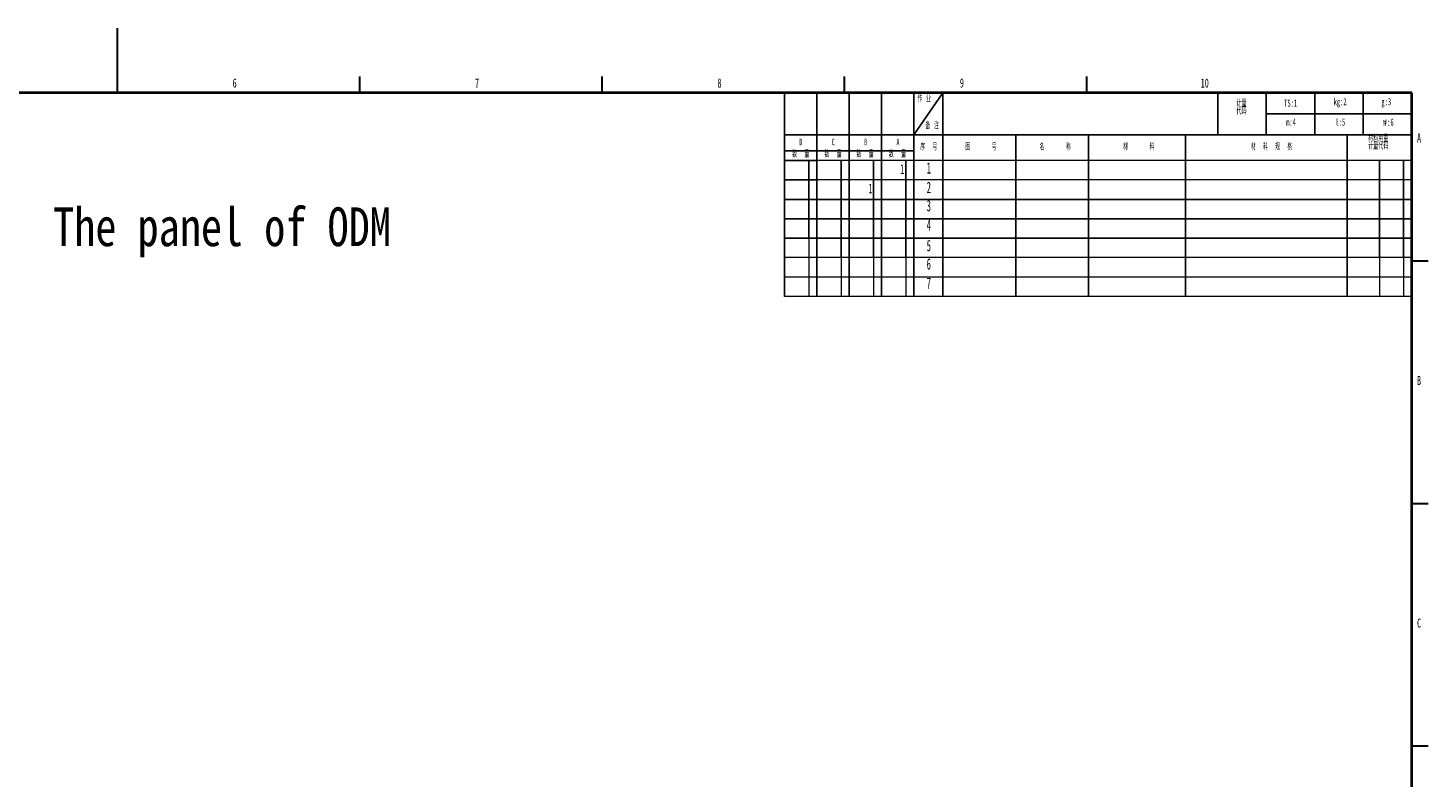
# Model space of a CAD drawing. Header units: millimetres. Extents: x 25 to 1935, y 715 to 2336.
# Tile 247 of 252: x 1487 to 1920, y 1089 to 1321. Entities that reach past the tile are written whole.
import ezdxf

# ---------------------------------------------------------------- set-up
doc = ezdxf.new("R2010")
doc.units = ezdxf.units.MM
doc.header["$LTSCALE"] = 2
doc.linetypes.add('HIDDEN', pattern=[9.525, 6.35, -3.175])
doc.layers.get('0').update_dxf_attribs({"color": 2})
doc.layers.add('标注层', color=7, linetype='Continuous')
doc.layers.add('粗图框层', color=7, linetype='Continuous', lineweight=40)
doc.layers.add('轮廓实线层', color=7, linetype='Continuous', lineweight=30)
doc.styles.add('FS2312', font='simsun.ttf', dxfattribs={"width": 0.8})
doc.styles.add('SLDTEXTSTYLE0', font='TXT', dxfattribs={"width": 0.6})
doc.styles.add('SLDTEXTSTYLE1', font='TXT', dxfattribs={"width": 0.56})
doc.styles.add('SLDTEXTSTYLE2', font='TXT', dxfattribs={"width": 0.53, "bigfont": 'bigfont'})
doc.styles.add('SLDTEXTSTYLE3', font='TXT', dxfattribs={"width": 0.56, "bigfont": 'bigfont'})
doc.styles.add('SLDTEXTSTYLE4', font='TXT', dxfattribs={"width": 0.515, "bigfont": 'bigfont'})
doc.styles.add('SLDTEXTSTYLE5', font='TXT', dxfattribs={"width": 0.54, "bigfont": 'bigfont'})
doc.styles.add('SLDTEXTSTYLE6', font='TXT', dxfattribs={"width": 0.524, "bigfont": 'bigfont'})

# ---------------------------------------------------------------- blocks, each defined once
blk = doc.blocks.new('SW_NOTE_0')
at = {"layer": '标注层', "color": 0, "char_height": 2, "attachment_point": 1, "style": 'SLDTEXTSTYLE3'}
for s, insert in [('材料用量', (0, 2.58)), ('计量代码', (0, 0.18))]:
    blk.add_mtext(s, dxfattribs=dict(at, insert=insert))
blk = doc.blocks.new('SW_NOTE_1')
at = {"layer": '标注层', "color": 0, "attachment_point": 1, "style": 'SLDTEXTSTYLE1'}
for s, insert, char_height in [('m', (1.24, 2.84), 2.2), ('2', (2.05, 2.58), 1.32), (':6', (2.66, 2.84), 2.2)]:
    blk.add_mtext(s, dxfattribs=dict(at, insert=insert, char_height=char_height))
blk = doc.blocks.new('SW_NOTE_2')
at = {"layer": '标注层', "color": 0, "char_height": 2, "attachment_point": 1, "style": 'SLDTEXTSTYLE3'}
for s, insert in [('代码', (0, 0.18)), ('计量', (0, 2.58))]:
    blk.add_mtext(s, dxfattribs=dict(at, insert=insert))

msp = doc.modelspace()

# ---------------------------------------------------------------- linework, layer by layer
at = {"color": 7, "linetype": 'Continuous', "lineweight": 0}
for p, q in [((1760.716, 1280.34), (1730.716, 1280.34)), ((1914.716, 1280.34), (1760.716, 1280.34)), ((1760.716, 1274.34), (1730.716, 1274.34)), ((1914.716, 1274.34), (1760.716, 1274.34)), ((1730.716, 1256.34), (1720.716, 1256.34)), ((1760.716, 1256.34), (1730.716, 1256.34)), ((1914.716, 1256.34), (1760.716, 1256.34)), ((1730.716, 1250.34), (1720.716, 1250.34)), ((1760.716, 1250.34), (1730.716, 1250.34)), ((1760.716, 1250.34), (1730.716, 1250.34)), ((1914.716, 1250.34), (1760.716, 1250.34)), ((1914.716, 1250.34), (1760.716, 1250.34)), ((1912.216, 1250.34), (1912.216, 1244.34)), ((1730.716, 1244.34), (1720.716, 1244.34)), ((1760.716, 1244.34), (1730.716, 1244.34)), ((1760.716, 1244.34), (1730.716, 1244.34)), ((1914.716, 1244.34), (1760.716, 1244.34)), ((1914.716, 1244.34), (1760.716, 1244.34)), ((1912.216, 1244.34), (1912.216, 1238.34)), ((1730.716, 1238.34), (1720.716, 1238.34)), ((1760.716, 1238.34), (1730.716, 1238.34)), ((1760.716, 1238.34), (1730.716, 1238.34)), ((1914.716, 1238.34), (1760.716, 1238.34)), ((1914.716, 1238.34), (1760.716, 1238.34))]:
    msp.add_line(p, q, dxfattribs=at)
at = {"color": 7, "linetype": 'HIDDEN', "lineweight": 0}
for p, q in [((1728.216, 1256.34), (1728.216, 1250.34)), ((1728.216, 1250.34), (1728.216, 1244.34)), ((1738.216, 1250.34), (1738.216, 1244.34)), ((1748.216, 1250.34), (1748.216, 1244.34)), ((1758.216, 1250.34), (1758.216, 1244.34)), ((1904.716, 1250.34), (1904.716, 1244.34)), ((1728.216, 1244.34), (1728.216, 1238.34)), ((1738.216, 1244.34), (1738.216, 1238.34)), ((1748.216, 1244.34), (1748.216, 1238.34)), ((1758.216, 1244.34), (1758.216, 1238.34)), ((1904.716, 1244.34), (1904.716, 1238.34))]:
    msp.add_line(p, q, dxfattribs=at)
at = {"layer": '标注层'}
for p, q in [((1720.716, 1301.34), (1720.716, 1238.34)), ((1730.716, 1301.34), (1730.716, 1238.34)), ((1730.716, 1301.34), (1730.716, 1274.34)), ((1730.716, 1301.34), (1730.716, 1274.34)), ((1740.716, 1301.34), (1740.716, 1238.34)), ((1740.716, 1301.34), (1740.716, 1274.34)), ((1740.716, 1301.34), (1740.716, 1274.34)), ((1750.716, 1301.34), (1750.716, 1238.34)), ((1760.716, 1301.34), (1760.716, 1288.34)), ((1769.716, 1301.34), (1760.716, 1288.34)), ((1760.716, 1301.34), (1760.716, 1288.34)), ((1769.716, 1301.34), (1769.716, 1288.34)), ((1769.716, 1301.34), (1769.716, 1288.34)), ((1854.716, 1301.34), (1854.716, 1288.34)), ((1869.716, 1301.34), (1869.716, 1288.34)), ((1884.716, 1301.34), (1884.716, 1288.34)), ((1899.716, 1301.34), (1899.716, 1288.34)), ((1914.716, 1294.84), (1869.716, 1294.84)), ((1730.716, 1288.34), (1720.716, 1288.34)), ((1730.716, 1288.34), (1760.716, 1288.34)), ((1760.716, 1288.34), (1914.716, 1288.34)), ((1760.716, 1288.34), (1760.716, 1238.34)), ((1769.716, 1288.34), (1769.716, 1238.34)), ((1792.216, 1288.34), (1792.216, 1238.34)), ((1814.716, 1288.34), (1814.716, 1238.34)), ((1844.716, 1288.34), (1844.716, 1238.34)), ((1730.716, 1283.34), (1720.716, 1283.34)), ((1760.716, 1283.34), (1730.716, 1283.34)), ((1730.716, 1280.34), (1720.716, 1280.34)), ((1730.716, 1274.34), (1720.716, 1274.34)), ((1730.716, 1268.34), (1720.716, 1268.34)), ((1760.716, 1268.34), (1730.716, 1268.34)), ((1760.716, 1268.34), (1730.716, 1268.34)), ((1730.716, 1262.34), (1720.716, 1262.34)), ((1760.716, 1262.34), (1730.716, 1262.34)), ((1760.716, 1262.34), (1730.716, 1262.34)), ((1730.716, 1256.34), (1720.716, 1256.34)), ((1760.716, 1256.34), (1730.716, 1256.34)), ((1760.716, 1256.34), (1730.716, 1256.34))]:
    msp.add_line(p, q, dxfattribs=at)
at = {"layer": '标注层', "color": 7}
for p, q in [((1894.716, 1288.34), (1894.716, 1238.34)), ((1912.216, 1280.34), (1912.216, 1268.34)), ((1914.716, 1268.34), (1760.716, 1268.34)), ((1914.716, 1268.34), (1760.716, 1268.34)), ((1912.216, 1268.34), (1912.216, 1262.34)), ((1914.716, 1262.34), (1760.716, 1262.34)), ((1914.716, 1262.34), (1760.716, 1262.34)), ((1912.216, 1262.34), (1912.216, 1250.34)), ((1914.716, 1256.34), (1760.716, 1256.34)), ((1914.716, 1256.34), (1760.716, 1256.34))]:
    msp.add_line(p, q, dxfattribs=at)
at = {"layer": '标注层', "linetype": 'HIDDEN'}
for p, q in [((1728.216, 1280.34), (1728.216, 1274.34)), ((1738.216, 1280.34), (1738.216, 1268.34)), ((1748.216, 1280.34), (1748.216, 1268.34)), ((1758.216, 1280.34), (1758.216, 1268.34)), ((1728.216, 1274.34), (1728.216, 1268.34)), ((1728.216, 1268.34), (1728.216, 1262.34)), ((1738.216, 1268.34), (1738.216, 1262.34)), ((1748.216, 1268.34), (1748.216, 1262.34)), ((1758.216, 1268.34), (1758.216, 1262.34)), ((1728.216, 1262.34), (1728.216, 1256.34)), ((1738.216, 1262.34), (1738.216, 1250.34)), ((1748.216, 1262.34), (1748.216, 1250.34)), ((1758.216, 1262.34), (1758.216, 1250.34))]:
    msp.add_line(p, q, dxfattribs=at)
at = {"layer": '标注层', "color": 7, "linetype": 'HIDDEN'}
for p, q in [((1904.716, 1280.34), (1904.716, 1268.34)), ((1904.716, 1268.34), (1904.716, 1262.34)), ((1904.716, 1262.34), (1904.716, 1250.34))]:
    msp.add_line(p, q, dxfattribs=at)
at = {"layer": '粗图框层', "color": 7}
for p, q in [((1914.768, 1301.34), (1113.768, 1301.34)), ((1914.716, 747.34), (1914.716, 1301.34))]:
    msp.add_line(p, q, dxfattribs=at)
at = {"layer": '轮廓实线层', "color": 7}
for p, q in [((1514.268, 1321.34), (1514.268, 1301.34)), ((1589.268, 1301.34), (1589.268, 1306.34)), ((1664.268, 1301.34), (1664.268, 1306.34)), ((1739.268, 1301.34), (1739.268, 1306.34)), ((1814.268, 1301.34), (1814.268, 1306.34)), ((1914.768, 1249.34), (1919.768, 1249.34)), ((1914.768, 1174.34), (1919.768, 1174.34)), ((1914.768, 1099.34), (1919.768, 1099.34))]:
    msp.add_line(p, q, dxfattribs=at)

# ---------------------------------------------------------------- block references
at = {"layer": '标注层'}
for name, p in [('SW_NOTE_2', (1860.502, 1296.434)), ('SW_NOTE_1', (1904.48, 1290.473)), ('SW_NOTE_0', (1901.234, 1285.619))]:
    msp.add_blockref(name, p, dxfattribs=at)

# ---------------------------------------------------------------- texts
at = {"insert": (1494.413, 1265.887), "char_height": 12, "attachment_point": 1, "style": 'FS2312'}
msp.add_mtext_dynamic_manual_height_columns('The panel of ODM', width=192.68291, gutter_width=1, heights=[0], dxfattribs=at)
at = {"layer": '标注层', "color": 7, "char_height": 2.8, "attachment_point": 1, "style": 'SLDTEXTSTYLE0'}
for s, insert in [('6', (1549.933, 1305.728)), ('7', (1624.933, 1305.728)), ('8', (1699.933, 1305.728)), ('9', (1774.933, 1305.728)), ('10', (1849.433, 1305.728)), ('A', (1916.368, 1288.728)), ('B', (1916.368, 1213.728)), ('C', (1916.368, 1138.728))]:
    msp.add_mtext(s, dxfattribs=dict(at, insert=insert))
at = {"layer": '标注层'}
for s, insert, char_height, attachment_point, style in [('作 业', (1761.79, 1300.406), 2, 1, 'SLDTEXTSTYLE5'), ('kg:2', (1890.574, 1299.658), 2.2, 1, 'SLDTEXTSTYLE1'), ('g:3', (1905.347, 1299.658), 2.2, 1, 'SLDTEXTSTYLE1'), ('TS:1', (1875.253, 1299.2), 2.2, 1, 'SLDTEXTSTYLE1'), ('备 注', (1764.237, 1292.094), 2, 1, 'SLDTEXTSTYLE5'), ('m:4', (1875.865, 1293.349), 2.2, 1, 'SLDTEXTSTYLE1'), ('l:5', (1891.134, 1293.349), 2.2, 1, 'SLDTEXTSTYLE1'), ('D', (1725.281, 1287.09), 2, 1, 'SLDTEXTSTYLE1'), ('C', (1735.281, 1287.09), 2, 1, 'SLDTEXTSTYLE1'), ('B', (1745.296, 1287.09), 2, 1, 'SLDTEXTSTYLE1'), ('A', (1755.315, 1287.09), 2, 1, 'SLDTEXTSTYLE1'), ('数  量', (1723.071, 1283.333), 2, 1, 'SLDTEXTSTYLE2'), ('数  量', (1733.071, 1283.333), 2, 1, 'SLDTEXTSTYLE2'), ('数  量', (1742.97, 1283.333), 2, 1, 'SLDTEXTSTYLE2'), ('数  量', (1752.988, 1283.333), 2, 1, 'SLDTEXTSTYLE2'), ('序  号', (1762.688, 1285.516), 2, 1, 'SLDTEXTSTYLE2'), ('图      号', (1776.647, 1285.516), 2, 1, 'SLDTEXTSTYLE4'), ('名      称', (1799.608, 1285.516), 2, 1, 'SLDTEXTSTYLE4'), ('材      料', (1825.465, 1285.591), 2, 1, 'SLDTEXTSTYLE4'), ('材  料  规  格', (1864.979, 1285.591), 2, 1, 'SLDTEXTSTYLE6'), ('1', (1757.137, 1279.237), 3, 2, 'SLDTEXTSTYLE1'), ('1', (1765.33, 1279.8), 3.5, 2, 'SLDTEXTSTYLE1'), ('2', (1765.33, 1273.8), 3.5, 2, 'SLDTEXTSTYLE1'), ('1', (1747.266, 1273.237), 3, 2, 'SLDTEXTSTYLE1'), ('3', (1765.33, 1268.143), 3.5, 2, 'SLDTEXTSTYLE1'), ('4', (1765.33, 1262.143), 3.5, 2, 'SLDTEXTSTYLE1'), ('5', (1765.33, 1255.8), 3.5, 2, 'SLDTEXTSTYLE1'), ('6', (1765.33, 1250.143), 3.5, 2, 'SLDTEXTSTYLE1'), ('7', (1765.33, 1244.143), 3.5, 2, 'SLDTEXTSTYLE1')]:
    msp.add_mtext(s, dxfattribs=dict(at, insert=insert, char_height=char_height, attachment_point=attachment_point, style=style))

doc.saveas('drawing.dxf')
